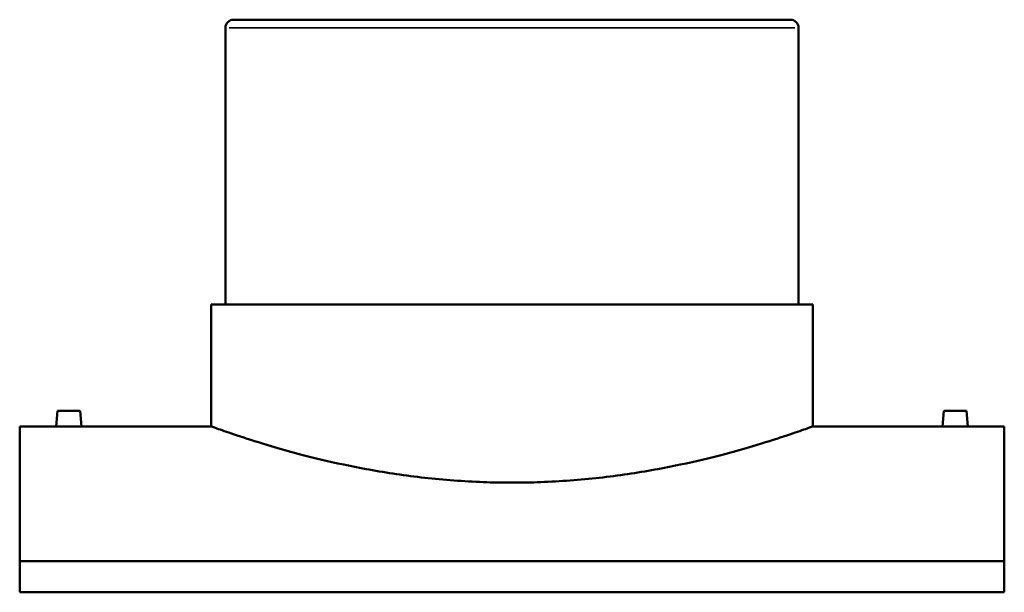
# Model space of a CAD drawing. Header units: millimetres. Extents: x -449 to 1838, y -500 to 2528.
# Tile 3 of 8: x 1007 to 1617, y 205 to 560. Entities that reach past the tile are written whole.
import ezdxf

# ---------------------------------------------------------------- set-up
doc = ezdxf.new("R2010")
doc.units = ezdxf.units.MM
doc.layers.add('Visible (ANSI)', color=7, linetype='Continuous', lineweight=50)
doc.layers.add('Visible Narrow (ANSI)', color=7, linetype='Continuous', lineweight=35)

msp = doc.modelspace()

# ---------------------------------------------------------------- linework, layer by layer
at = {"layer": 'Visible (ANSI)'}
for p, q in [((1139.964, 559.996), (1484.964, 559.996)), ((1134.964, 554.996), (1134.964, 383.596)), ((1489.964, 554.996), (1489.964, 383.596)), ((1126.089, 383.596), (1498.839, 383.596)), ((1126.089, 383.596), (1126.089, 307.996)), ((1498.839, 383.596), (1498.839, 307.996)), ((1030.964, 317.596), (1030.124, 307.996)), ((1030.964, 317.596), (1044.964, 317.596)), ((1044.964, 317.596), (1045.804, 307.996)), ((1579.964, 317.596), (1579.124, 307.996)), ((1593.964, 317.596), (1579.964, 317.596)), ((1593.964, 317.596), (1594.804, 307.996)), ((1007.464, 307.996), (1007.464, 224.447)), ((1030.124, 307.996), (1007.464, 307.996)), ((1126.089, 307.996), (1045.804, 307.996)), ((1579.124, 307.996), (1498.839, 307.996)), ((1617.464, 307.996), (1594.804, 307.996)), ((1617.464, 224.447), (1617.464, 307.996)), ((1617.464, 224.447), (1007.464, 224.447)), ((1007.464, 205.224), (1007.464, 224.447)), ((1617.464, 224.447), (1617.464, 205.224)), ((1007.464, 205.224), (1617.464, 205.224))]:
    msp.add_line(p, q, dxfattribs=at)
for centre, start, end in [((1139.964, 554.996), 90, 180), ((1484.964, 554.996), 0, 90)]:
    msp.add_arc(centre, 5, start, end, dxfattribs=at)
for points, knots in [([(1037.964, 307.936), (1036.979, 307.936), (1035.929, 307.939), (1033.997, 307.951), (1033.115, 307.959), (1031.723, 307.974), (1031.12, 307.982), (1030.32, 307.993), (1030.124, 307.996), (1030.124, 307.996)], [0, 0, 0, 0, 0.2954438, 0.2954438, 0.5908876, 0.5908876, 0.8862867, 0.8862867, 1.1816857, 1.1816857, 1.1816857, 1.1816857]), ([(1045.804, 307.996), (1045.804, 307.996), (1045.607, 307.993), (1044.807, 307.982), (1044.204, 307.974), (1042.813, 307.959), (1041.931, 307.951), (1039.999, 307.939), (1038.949, 307.936), (1037.964, 307.936)], [3.5450572, 3.5450572, 3.5450572, 3.5450572, 3.8404562, 3.8404562, 4.1358553, 4.1358553, 4.4312991, 4.4312991, 4.7267429, 4.7267429, 4.7267429, 4.7267429]), ([(1312.464, 273.162), (1306.553, 273.162), (1300.551, 273.271), (1288.481, 273.721), (1282.414, 274.061), (1264.288, 275.417), (1252.306, 276.775), (1229.384, 280.15), (1218.423, 282.165), (1198.178, 286.449), (1188.893, 288.712), (1172.465, 293.052), (1164.742, 295.285), (1151.095, 299.458), (1145.17, 301.395), (1135.626, 304.609), (1131.999, 305.886), (1128.422, 307.156), (1127.538, 307.474), (1126.371, 307.894), (1126.089, 307.996), (1126.089, 307.996)], [0, 0, 0, 0, 1.7731892, 1.7731892, 3.5463783, 3.5463783, 7.0927566, 7.0927566, 10.6391349, 10.6391349, 14.1855132, 14.1855132, 17.7295787, 17.7295787, 21.2736442, 21.2736442, 24.8177096, 24.8177096, 26.5897424, 26.5897424, 28.3617751, 28.3617751, 28.3617751, 28.3617751]), ([(1498.839, 307.996), (1498.839, 307.996), (1498.557, 307.894), (1497.39, 307.474), (1496.505, 307.156), (1492.928, 305.886), (1489.301, 304.609), (1479.757, 301.395), (1473.832, 299.458), (1460.185, 295.285), (1452.462, 293.052), (1436.034, 288.712), (1426.75, 286.449), (1406.504, 282.165), (1395.544, 280.15), (1372.621, 276.775), (1360.639, 275.417), (1342.513, 274.061), (1336.446, 273.721), (1324.377, 273.271), (1318.374, 273.162), (1312.464, 273.162)], [85.0853253, 85.0853253, 85.0853253, 85.0853253, 86.8573581, 86.8573581, 88.6293908, 88.6293908, 92.1734563, 92.1734563, 95.7175218, 95.7175218, 99.2615872, 99.2615872, 102.8079655, 102.8079655, 106.3543438, 106.3543438, 109.9007221, 109.9007221, 111.6739113, 111.6739113, 113.4471004, 113.4471004, 113.4471004, 113.4471004]), ([(1586.964, 307.936), (1585.979, 307.936), (1584.929, 307.939), (1582.997, 307.951), (1582.115, 307.959), (1580.723, 307.974), (1580.12, 307.982), (1579.32, 307.993), (1579.124, 307.996), (1579.124, 307.996)], [2.3633715, 2.3633715, 2.3633715, 2.3633715, 2.6588153, 2.6588153, 2.9542591, 2.9542591, 3.2496582, 3.2496582, 3.5450572, 3.5450572, 3.5450572, 3.5450572]), ([(1594.804, 307.996), (1594.804, 307.996), (1594.607, 307.993), (1593.807, 307.982), (1593.204, 307.974), (1591.813, 307.959), (1590.931, 307.951), (1588.999, 307.939), (1587.949, 307.936), (1586.964, 307.936)], [5.9084287, 5.9084287, 5.9084287, 5.9084287, 6.2038277, 6.2038277, 6.4992268, 6.4992268, 6.7946706, 6.7946706, 7.0901144, 7.0901144, 7.0901144, 7.0901144])]:
    msp.add_open_spline(points, degree=3, knots=knots, dxfattribs=at)
at = {"layer": 'Visible Narrow (ANSI)'}
msp.add_line((1487.778, 554.996), (1137.149, 554.996), dxfattribs=at)

doc.saveas('drawing.dxf')
